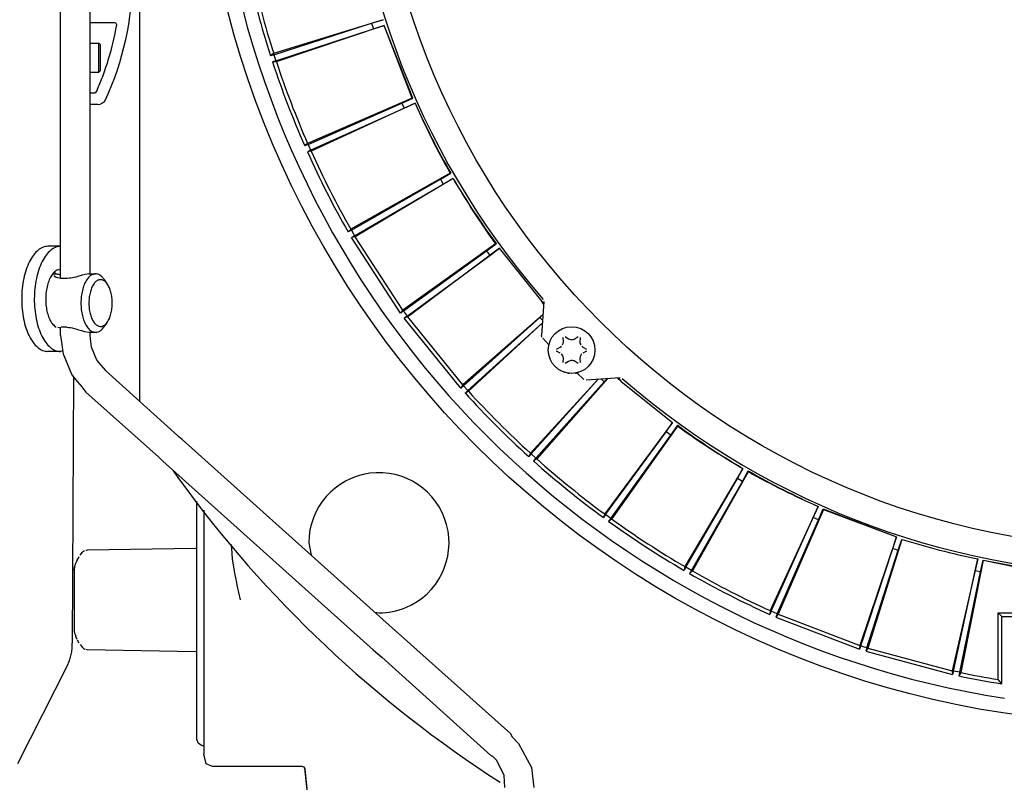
# Model space of a CAD drawing. Header units: millimetres. Extents: x -281 to 286, y -291 to 515.
# Tile 3 of 13: x -190 to -22, y -172 to -41. Entities that reach past the tile are written whole.
import ezdxf

# ---------------------------------------------------------------- set-up
doc = ezdxf.new("R2010")
doc.units = ezdxf.units.MM

msp = doc.modelspace()

# ---------------------------------------------------------------- linework, layer by layer
at = {"color": 7, "linetype": 'Continuous'}
for p, q in [((-169.64, 108.21), (-169.64, -106.32)), ((-183.15, -85.33), (-183.15, 87.31)), ((-178.15, 86.45), (-178.15, -84.55)), ((-173.85, -41.6), (-178.15, -41.6)), ((-127.95, -41.06), (-146.69, -46.87)), ((-127.95, -41.06), (-146.69, -46.87)), ((-146.63, -47.05), (-129.92, -41.68)), ((-146.63, -47.05), (-129.92, -41.68)), ((-127.75, -42.05), (-146.23, -48.27)), ((-127.75, -42.05), (-146.23, -48.27)), ((-129.92, -41.68), (-127.95, -41.06)), ((-129.92, -41.68), (-127.95, -41.06)), ((-129.92, -41.68), (-129.62, -42.61)), ((-129.92, -41.68), (-129.62, -42.61)), ((-129.62, -42.61), (-127.75, -42.05)), ((-129.62, -42.61), (-127.75, -42.05)), ((-122.97, -54.49), (-127.75, -42.05)), ((-122.84, -54.51), (-127.75, -42.05)), ((-122.97, -54.49), (-127.75, -42.05)), ((-122.84, -54.51), (-127.75, -42.05)), ((-146.29, -48.09), (-129.62, -42.61)), ((-146.29, -48.09), (-129.62, -42.61)), ((-178.15, -45.05), (-176.64, -45.05)), ((-176.64, -50.05), (-176.64, -45.05)), ((-176.64, -45.05), (-176.34, -45.38)), ((-176.34, -49.75), (-176.34, -45.38)), ((-146.69, -46.87), (-147.23, -47.23)), ((-146.69, -46.87), (-147.23, -47.23)), ((-146.63, -47.05), (-147.23, -47.23)), ((-146.63, -47.05), (-147.23, -47.23)), ((-146.63, -47.05), (-146.29, -48.09)), ((-146.63, -47.05), (-146.29, -48.09)), ((-146.29, -48.09), (-146.89, -48.29)), ((-146.29, -48.09), (-146.89, -48.29)), ((-146.23, -48.27), (-146.89, -48.29)), ((-146.23, -48.27), (-146.89, -48.29)), ((-178.15, -50.05), (-176.64, -50.05)), ((-176.64, -50.05), (-176.34, -49.75)), ((-178.15, -53.55), (-177.31, -53.55)), ((-176.79, -55.55), (-178.15, -55.55)), ((-122.97, -54.49), (-140.87, -62.24)), ((-122.97, -54.49), (-140.87, -62.24)), ((-140.79, -62.41), (-124.73, -55.32)), ((-140.79, -62.41), (-124.73, -55.32)), ((-122.46, -55.36), (-140.27, -63.58)), ((-122.46, -55.36), (-140.27, -63.58)), ((-124.73, -55.32), (-122.84, -54.51)), ((-124.73, -55.32), (-122.84, -54.51)), ((-124.73, -55.32), (-124.34, -56.21)), ((-124.73, -55.32), (-124.34, -56.21)), ((-124.34, -56.21), (-122.46, -55.36)), ((-124.34, -56.21), (-122.46, -55.36)), ((-122.84, -54.51), (-122.97, -54.49)), ((-122.84, -54.51), (-122.97, -54.49)), ((-140.35, -63.41), (-124.34, -56.21)), ((-140.35, -63.41), (-124.34, -56.21)), ((-140.87, -62.24), (-141.37, -62.66)), ((-140.87, -62.24), (-141.37, -62.66)), ((-140.79, -62.41), (-141.37, -62.66)), ((-140.79, -62.41), (-141.37, -62.66)), ((-140.35, -63.41), (-140.92, -63.67)), ((-140.35, -63.41), (-140.92, -63.67)), ((-140.27, -63.58), (-140.92, -63.67)), ((-140.27, -63.58), (-140.92, -63.67)), ((-140.79, -62.41), (-140.35, -63.41)), ((-140.79, -62.41), (-140.35, -63.41)), ((-116.49, -67.34), (-133.48, -76.91)), ((-116.49, -67.34), (-133.48, -76.91)), ((-118.15, -68.35), (-116.36, -67.34)), ((-118.15, -68.35), (-116.36, -67.34)), ((-116.36, -67.34), (-116.49, -67.34)), ((-116.36, -67.34), (-116.49, -67.34)), ((-133.38, -77.08), (-118.15, -68.35)), ((-133.38, -77.08), (-118.15, -68.35)), ((-115.95, -68.26), (-132.74, -78.19)), ((-115.95, -68.26), (-132.74, -78.19)), ((-118.15, -68.35), (-117.67, -69.2)), ((-118.15, -68.35), (-117.67, -69.2)), ((-117.67, -69.2), (-115.95, -68.26)), ((-117.67, -69.2), (-115.95, -68.26)), ((-132.84, -78.03), (-117.67, -69.2)), ((-132.84, -78.03), (-117.67, -69.2)), ((-133.48, -76.91), (-133.93, -77.38)), ((-133.48, -76.91), (-133.93, -77.38)), ((-133.38, -77.08), (-133.93, -77.38)), ((-133.38, -77.08), (-133.93, -77.38)), ((-133.38, -77.08), (-132.84, -78.03)), ((-133.38, -77.08), (-132.84, -78.03)), ((-132.84, -78.03), (-133.38, -78.34)), ((-132.84, -78.03), (-133.38, -78.34)), ((-132.74, -78.19), (-133.38, -78.34)), ((-132.74, -78.19), (-133.38, -78.34)), ((-124.99, -91.25), (-133.38, -78.34)), ((-124.99, -91.25), (-133.38, -78.34)), ((-124.59, -90.74), (-132.74, -78.19)), ((-124.59, -90.74), (-132.74, -78.19)), ((-183.12, -79.84), (-185.29, -79.83)), ((-108.7, -79.44), (-124.59, -90.74)), ((-108.7, -79.44), (-124.59, -90.74)), ((-124.48, -90.89), (-110.25, -80.62)), ((-124.48, -90.89), (-110.25, -80.62)), ((-108.02, -80.18), (-123.73, -91.93)), ((-108.02, -80.18), (-123.73, -91.93)), ((-110.25, -80.62), (-108.57, -79.43)), ((-110.25, -80.62), (-108.57, -79.43)), ((-109.67, -81.41), (-108.02, -80.18)), ((-109.67, -81.41), (-108.02, -80.18)), ((-108.57, -79.43), (-108.7, -79.44)), ((-108.57, -79.43), (-108.7, -79.44)), ((-100.97, -89.02), (-108.02, -80.18)), ((-100.97, -89.02), (-108.02, -80.18)), ((-100.97, -89.02), (-108.02, -80.18)), ((-100.97, -89.02), (-108.02, -80.18)), ((-123.84, -91.78), (-109.67, -81.41)), ((-123.84, -91.78), (-109.67, -81.41)), ((-183.5, -83.79), (-183.15, -83.85)), ((-184.46, -84.55), (-184.02, -84.55)), ((-184.17, -85), (-184.31, -84.86)), ((-184.22, -84.34), (-184.04, -84.55)), ((-183.89, -85.16), (-184.17, -85)), ((-184.02, -84.55), (-183.83, -84.56)), ((-183.1, -85.33), (-183.89, -85.16)), ((-183.83, -84.56), (-183.66, -84.59)), ((-183.66, -84.59), (-183.46, -84.63)), ((-183.46, -84.63), (-183.32, -84.67)), ((-183.32, -84.67), (-183.15, -84.72)), ((-182.03, -85.33), (-183.1, -85.33)), ((-181.65, -85.31), (-182.03, -85.33)), ((-181.38, -85.28), (-181.65, -85.31)), ((-181.12, -85.23), (-181.38, -85.28)), ((-180.56, -85.09), (-181.12, -85.23)), ((-180.23, -85), (-180.56, -85.09)), ((-179.48, -84.78), (-180.23, -85)), ((-178.93, -84.64), (-179.48, -84.78)), ((-178.31, -84.55), (-178.93, -84.64)), ((-178.31, -84.55), (-177.18, -84.55)), ((-175.74, -85.47), (-175.16, -86.29)), ((-100.45, -89.61), (-100.97, -89.02)), ((-100.46, -89.77), (-100.97, -89.02)), ((-100.45, -89.61), (-100.97, -89.02)), ((-100.46, -89.77), (-100.97, -89.02)), ((-100.43, -89.28), (-100.83, -95.11)), ((-124.59, -90.74), (-124.99, -91.25)), ((-124.59, -90.74), (-124.99, -91.25)), ((-124.48, -90.89), (-124.99, -91.25)), ((-124.48, -90.89), (-124.99, -91.25)), ((-123.84, -91.78), (-124.34, -92.15)), ((-123.84, -91.78), (-124.34, -92.15)), ((-123.73, -91.93), (-124.34, -92.15)), ((-123.73, -91.93), (-124.34, -92.15)), ((-114.66, -104.11), (-124.34, -92.15)), ((-114.66, -104.11), (-124.34, -92.15)), ((-114.31, -103.56), (-123.73, -91.93)), ((-114.31, -103.56), (-123.73, -91.93)), ((-100.58, -91.54), (-114.31, -103.56)), ((-100.58, -91.54), (-114.31, -103.56)), ((-114.18, -103.7), (-101.1, -92)), ((-114.18, -103.7), (-101.1, -92)), ((-101.1, -92), (-100.58, -91.54)), ((-101.1, -92), (-100.58, -91.54)), ((-101.1, -92), (-100.65, -92.5)), ((-101.1, -92), (-100.65, -92.5)), ((-183.15, -93.83), (-183.63, -93.75)), ((-183.15, -95.1), (-183.15, -93.69)), ((-182.1, -93.68), (-183.05, -93.68)), ((-182.1, -93.68), (-181.72, -93.71)), ((-181.72, -93.71), (-181.44, -93.74)), ((-181.44, -93.74), (-181.18, -93.79)), ((-181.18, -93.79), (-180.76, -93.9)), ((-180.76, -93.9), (-180.35, -94.02)), ((-180.35, -94.02), (-180.08, -94.11)), ((-180.08, -94.11), (-179.56, -94.27)), ((-179.56, -94.27), (-179.08, -94.41)), ((-175.24, -92.92), (-175.74, -93.63)), ((-113.45, -104.51), (-100.68, -92.93)), ((-113.45, -104.51), (-100.68, -92.93)), ((-100.68, -92.93), (-113.32, -104.65)), ((-100.68, -92.93), (-113.32, -104.65)), ((-183.15, -95.1), (-182.95, -96.62)), ((-179.08, -94.41), (-178.35, -94.55)), ((-178.35, -94.55), (-177.18, -94.55)), ((-178.15, -94.55), (-178.15, -95.1)), ((-178.15, -95.1), (-178.12, -95.55)), ((-178.12, -95.55), (-178.12, -95.68)), ((-178.12, -95.68), (-177.95, -97.06)), ((-100.76, -95.4), (-100.83, -95.11)), ((-100.63, -95.55), (-99.57, -96.68)), ((-97.09, -96.19), (-97.12, -95.45)), ((-96.81, -95.28), (-96.21, -95.65)), ((-96.21, -95.65), (-95.95, -95.76)), ((-95.82, -95.79), (-95.68, -95.8)), ((-95.68, -95.8), (-95.54, -95.79)), ((-95.41, -95.76), (-95.26, -95.71)), ((-95.26, -95.71), (-94.55, -95.28)), ((-94.24, -95.45), (-94.27, -96.19)), ((-182.78, -97.75), (-183.19, -97.84)), ((-182.95, -96.62), (-182.81, -97.56)), ((-182.81, -97.56), (-182.72, -98.25)), ((-177.95, -97.06), (-177.03, -99.27)), ((-98.25, -97.41), (-97.62, -97.07)), ((-97.62, -97.07), (-97.44, -96.95)), ((-97.23, -96.69), (-97.14, -96.47)), ((-97.14, -96.47), (-97.09, -96.19)), ((-94.27, -96.19), (-94.25, -96.39)), ((-94.25, -96.39), (-94.13, -96.69)), ((-93.92, -96.95), (-93.74, -97.07)), ((-93.74, -97.07), (-93.11, -97.41)), ((-183.19, -97.84), (-185.36, -97.83)), ((-182.72, -98.25), (-181.25, -101.81)), ((-177.03, -99.27), (-176.66, -99.72)), ((-99.64, -98.1), (-99.61, -98.35)), ((-99.61, -98.35), (-99.56, -98.52)), ((-99.44, -98.94), (-99.38, -99.08)), ((-97.62, -98.1), (-98.25, -97.76)), ((-97.19, -98.55), (-97.4, -98.26)), ((-97.12, -98.74), (-97.19, -98.55)), ((-97.09, -98.98), (-97.12, -98.74)), ((-97.12, -99.72), (-97.09, -98.98)), ((-95.95, -99.41), (-96.21, -99.52)), ((-95.82, -99.38), (-95.95, -99.41)), ((-95.54, -99.38), (-95.82, -99.38)), ((-95.41, -99.41), (-95.54, -99.38)), ((-95.26, -99.46), (-95.41, -99.41)), ((-94.22, -98.7), (-94.27, -99.01)), ((-94.27, -99.01), (-94.24, -99.72)), ((-94.11, -98.44), (-94.22, -98.7)), ((-93.96, -98.26), (-94.11, -98.44)), ((-93.11, -97.76), (-93.74, -98.1)), ((-176.66, -99.72), (-175.48, -101.08)), ((-163.07, -112.27), (-175.48, -101.08)), ((-98.29, -100.6), (-97.98, -100.86)), ((-96.21, -99.52), (-96.81, -99.9)), ((-94.55, -99.9), (-95.26, -99.46)), ((-181.25, -101.81), (-180.59, -102.6)), ((-180.97, -102.14), (-181.15, -147.77)), ((-180.59, -102.6), (-179.55, -103.91)), ((-91.13, -102.59), (-102.74, -115.23)), ((-91.13, -102.59), (-102.74, -115.23)), ((-102.6, -115.36), (-91.13, -102.59)), ((-102.6, -115.36), (-91.13, -102.59)), ((-89.54, -102.48), (-101.65, -116.22)), ((-89.54, -102.48), (-101.65, -116.22)), ((-97.07, -101.33), (-96.89, -101.4)), ((-96.45, -101.5), (-96.29, -101.54)), ((-96.29, -101.54), (-96.03, -101.56)), ((-93.58, -102.6), (-94.78, -101.47)), ((-87.37, -102.34), (-93.21, -102.74)), ((-90.09, -103.01), (-90.59, -102.56)), ((-90.09, -103.01), (-90.59, -102.56)), ((-90.09, -103.01), (-89.54, -102.48)), ((-90.09, -103.01), (-89.54, -102.48)), ((-87.87, -102.37), (-87.19, -102.97)), ((-87.87, -102.37), (-87.19, -102.97)), ((-87.71, -102.36), (-87.19, -102.97)), ((-87.71, -102.36), (-87.19, -102.97)), ((-179.55, -103.91), (-178.82, -104.81)), ((-114.31, -103.56), (-114.66, -104.11)), ((-114.31, -103.56), (-114.66, -104.11)), ((-114.18, -103.7), (-114.66, -104.11)), ((-114.18, -103.7), (-114.66, -104.11)), ((-114.18, -103.7), (-113.45, -104.51)), ((-114.18, -103.7), (-113.45, -104.51)), ((-101.79, -116.09), (-90.09, -103.01)), ((-101.79, -116.09), (-90.09, -103.01)), ((-87.19, -102.97), (-78.4, -109.98)), ((-87.19, -102.97), (-78.4, -109.98)), ((-87.19, -102.97), (-78.4, -109.98)), ((-87.19, -102.97), (-78.4, -109.98)), ((-178.82, -104.81), (-166.35, -115.93)), ((-113.45, -104.51), (-113.91, -104.94)), ((-113.45, -104.51), (-113.91, -104.94)), ((-113.32, -104.65), (-113.91, -104.94)), ((-113.32, -104.65), (-113.91, -104.94)), ((-78.4, -109.98), (-90.02, -125.63)), ((-78.4, -109.98), (-90.02, -125.63)), ((-77.53, -110.6), (-88.83, -126.5)), ((-77.53, -110.6), (-88.83, -126.5)), ((-79.5, -111.58), (-78.4, -109.98)), ((-79.5, -111.58), (-78.4, -109.98)), ((-78.72, -112.15), (-77.52, -110.47)), ((-78.72, -112.15), (-77.52, -110.47)), ((-77.52, -110.47), (-77.53, -110.6)), ((-77.52, -110.47), (-77.53, -110.6)), ((-162.9, -112.42), (-163.07, -112.27)), ((-162.33, -112.87), (-162.9, -112.42)), ((-126.32, -145.15), (-162.33, -112.87)), ((-89.87, -125.74), (-79.5, -111.58)), ((-89.87, -125.74), (-79.5, -111.58)), ((-88.98, -126.39), (-78.72, -112.15)), ((-88.98, -126.39), (-78.72, -112.15)), ((-78.72, -112.15), (-79.5, -111.58)), ((-78.72, -112.15), (-79.5, -111.58)), ((-165.81, -116.42), (-166.35, -115.93)), ((-102.74, -115.23), (-103.03, -115.82)), ((-102.74, -115.23), (-103.03, -115.82)), ((-102.6, -115.36), (-103.03, -115.82)), ((-102.6, -115.36), (-103.03, -115.82)), ((-101.79, -116.09), (-102.6, -115.36)), ((-101.79, -116.09), (-102.6, -115.36)), ((-101.79, -116.09), (-102.21, -116.56)), ((-101.79, -116.09), (-102.21, -116.56)), ((-101.65, -116.22), (-102.21, -116.56)), ((-101.65, -116.22), (-102.21, -116.56)), ((-165.67, -116.6), (-165.81, -116.42)), ((-165.67, -116.6), (-129.66, -148.88)), ((-66.36, -117.86), (-76.28, -134.65)), ((-66.36, -117.86), (-76.28, -134.65)), ((-67.29, -119.57), (-66.36, -117.86)), ((-67.29, -119.57), (-66.36, -117.86)), ((-163.97, -118.12), (-162.99, -119.55)), ((-76.12, -134.74), (-67.29, -119.57)), ((-76.12, -134.74), (-67.29, -119.57)), ((-65.43, -118.4), (-75.01, -135.38)), ((-65.43, -118.4), (-75.01, -135.38)), ((-66.45, -120.06), (-67.29, -119.57)), ((-66.45, -120.06), (-67.29, -119.57)), ((-66.45, -120.06), (-65.43, -118.26)), ((-66.45, -120.06), (-65.43, -118.26)), ((-65.43, -118.26), (-65.43, -118.4)), ((-65.43, -118.26), (-65.43, -118.4)), ((-75.17, -135.29), (-66.45, -120.06)), ((-75.17, -135.29), (-66.45, -120.06)), ((-159.84, -125.87), (-159.84, -123.47)), ((-53.45, -124.37), (-61.67, -142.18)), ((-53.45, -124.37), (-61.67, -142.18)), ((-54.31, -126.24), (-53.45, -124.37)), ((-54.31, -126.24), (-53.45, -124.37)), ((-159.84, -138.91), (-159.84, -125.87)), ((-158.64, -124.96), (-158.64, -126.85)), ((-90.02, -125.63), (-90.24, -126.25)), ((-90.02, -125.63), (-90.24, -126.25)), ((-89.87, -125.74), (-90.24, -126.25)), ((-89.87, -125.74), (-90.24, -126.25)), ((-88.98, -126.39), (-89.87, -125.74)), ((-88.98, -126.39), (-89.87, -125.74)), ((-88.98, -126.39), (-89.35, -126.9)), ((-88.98, -126.39), (-89.35, -126.9)), ((-61.5, -142.25), (-54.31, -126.24)), ((-61.5, -142.25), (-54.31, -126.24)), ((-52.58, -124.88), (-60.33, -142.78)), ((-52.58, -124.88), (-60.33, -142.78)), ((-53.42, -126.64), (-54.31, -126.24)), ((-53.42, -126.64), (-54.31, -126.24)), ((-53.42, -126.64), (-52.6, -124.75)), ((-53.42, -126.64), (-52.6, -124.75)), ((-52.6, -124.75), (-40.04, -129.57)), ((-52.6, -124.75), (-52.58, -124.88)), ((-52.6, -124.75), (-40.04, -129.57)), ((-52.6, -124.75), (-52.58, -124.88)), ((-52.58, -124.88), (-40.04, -129.57)), ((-52.58, -124.88), (-40.04, -129.57)), ((-158.64, -126.85), (-158.64, -132.01)), ((-88.83, -126.5), (-89.35, -126.9)), ((-88.83, -126.5), (-89.35, -126.9)), ((-60.5, -142.7), (-53.42, -126.64)), ((-60.5, -142.7), (-53.42, -126.64)), ((-40.04, -129.57), (-46.36, -148.14)), ((-40.04, -129.57), (-46.36, -148.14)), ((-40.7, -131.52), (-40.04, -129.57)), ((-40.7, -131.52), (-40.04, -129.57)), ((-153.91, -131.27), (-153.91, -130.86)), ((-153.91, -131.27), (-153.91, -131.55)), ((-140.67, -130.57), (-140.25, -132.67)), ((-39.13, -129.99), (-44.96, -148.59)), ((-39.13, -129.99), (-44.96, -148.59)), ((-39.77, -131.82), (-39.13, -129.99)), ((-39.77, -131.82), (-39.13, -129.99)), ((-180.39, -133.66), (-180.04, -133.06)), ((-180.04, -133.06), (-179.96, -132.92)), ((-179.83, -132.71), (-179.4, -132.19)), ((-179.24, -132.06), (-179.4, -132.19)), ((-179.24, -132.06), (-179.4, -132.19)), ((-179.07, -131.97), (-179.24, -132.06)), ((-178.61, -131.85), (-178.83, -131.92)), ((-160.04, -131.52), (-178.61, -131.85)), ((-159.9, -131.48), (-160.04, -131.52)), ((-158.64, -132.01), (-158.64, -166.76)), ((-153.91, -131.55), (-153.78, -133.3)), ((-46.18, -148.2), (-40.7, -131.52)), ((-46.18, -148.2), (-40.7, -131.52)), ((-45.14, -148.54), (-39.77, -131.82)), ((-45.14, -148.54), (-39.77, -131.82)), ((-180.77, -134.66), (-180.84, -135.25)), ((-180.84, -135.25), (-180.77, -134.66)), ((-180.77, -134.66), (-180.68, -134.44)), ((-180.68, -134.44), (-180.59, -134.18)), ((-180.59, -134.18), (-180.46, -133.84)), ((-180.46, -133.84), (-180.39, -133.66)), ((-153.78, -133.3), (-153.46, -135.41)), ((-76.28, -134.65), (-76.44, -135.28)), ((-76.28, -134.65), (-76.44, -135.28)), ((-76.12, -134.74), (-76.44, -135.28)), ((-76.12, -134.74), (-76.44, -135.28)), ((-75.17, -135.29), (-76.12, -134.74)), ((-75.17, -135.29), (-76.12, -134.74)), ((-26.16, -133.34), (-30.51, -152.47)), ((-26.16, -133.34), (-30.51, -152.47)), ((-25.25, -133.53), (-29.07, -152.77)), ((-25.25, -133.53), (-29.07, -152.77)), ((-26.61, -135.35), (-26.16, -133.34)), ((-26.61, -135.35), (-26.16, -133.34)), ((-25.66, -135.55), (-25.25, -133.53)), ((-25.66, -135.55), (-25.25, -133.53)), ((-25.25, -133.53), (-19.64, -134.7)), ((-25.25, -133.53), (-19.42, -134.62)), ((-25.25, -133.53), (-19.64, -134.7)), ((-25.25, -133.53), (-19.42, -134.62)), ((-180.84, -135.25), (-180.84, -145.45)), ((-153.46, -135.41), (-153.39, -135.79)), ((-153.39, -135.79), (-153.07, -137.38)), ((-75.17, -135.29), (-75.48, -135.84)), ((-75.17, -135.29), (-75.48, -135.84)), ((-75.01, -135.38), (-75.48, -135.84)), ((-75.01, -135.38), (-75.48, -135.84)), ((-30.32, -152.51), (-26.61, -135.35)), ((-30.32, -152.51), (-26.61, -135.35)), ((-29.25, -152.73), (-25.66, -135.55)), ((-29.25, -152.73), (-25.66, -135.55)), ((-25.66, -135.55), (-26.61, -135.35)), ((-25.66, -135.55), (-26.61, -135.35)), ((-153.07, -137.38), (-152.97, -137.84)), ((-152.97, -137.84), (-152.41, -140.35)), ((-159.84, -143.45), (-159.84, -138.91)), ((-129.35, -142.44), (-128.67, -142.57)), ((-61.67, -142.18), (-61.76, -142.83)), ((-61.67, -142.18), (-61.76, -142.83)), ((-61.5, -142.25), (-61.76, -142.83)), ((-61.5, -142.25), (-61.76, -142.83)), ((-60.5, -142.7), (-61.5, -142.25)), ((-60.5, -142.7), (-61.5, -142.25)), ((-60.5, -142.7), (-60.75, -143.28)), ((-60.5, -142.7), (-60.75, -143.28)), ((-60.33, -142.78), (-60.75, -143.28)), ((-60.33, -142.78), (-60.75, -143.28)), ((-60.33, -142.78), (-46.36, -148.14)), ((-60.33, -142.78), (-46.36, -148.14)), ((-22.64, -142.55), (-19.64, -142.55)), ((-22.64, -153.97), (-22.64, -142.55)), ((-22.02, -143.18), (-22.64, -142.55)), ((-22.64, -142.55), (-19.64, -142.55)), ((-22.64, -153.97), (-22.64, -142.55)), ((-22.02, -143.18), (-22.64, -142.55)), ((-22.02, -154.7), (-22.02, -143.18)), ((-22.02, -143.18), (-19.02, -143.18)), ((-22.02, -154.7), (-22.02, -143.18)), ((-22.02, -143.18), (-19.02, -143.18)), ((-159.84, -143.6), (-159.84, -143.45)), ((-159.84, -144.13), (-159.84, -143.45)), ((-159.84, -144.13), (-159.84, -143.6)), ((-159.84, -148.16), (-159.84, -144.13)), ((-60.75, -143.28), (-46.38, -148.79)), ((-60.75, -143.28), (-46.38, -148.79)), ((-180.84, -145.45), (-180.83, -145.76)), ((-180.84, -145.45), (-180.83, -145.76)), ((-180.83, -145.76), (-180.77, -146.05)), ((-180.83, -145.76), (-180.77, -146.05)), ((-180.77, -146.05), (-180.68, -146.26)), ((-180.68, -146.26), (-180.54, -146.66)), ((-126.32, -145.15), (-124.85, -146.47)), ((-106.17, -163.22), (-124.85, -146.47)), ((-180.54, -146.66), (-180.39, -147.04)), ((-180.3, -147.2), (-180.01, -147.71)), ((-179.83, -147.99), (-179.4, -148.51)), ((-159.84, -164.25), (-159.84, -148.16)), ((-46.36, -148.14), (-46.38, -148.79)), ((-46.36, -148.14), (-46.38, -148.79)), ((-46.18, -148.2), (-46.38, -148.79)), ((-46.18, -148.2), (-46.38, -148.79)), ((-179.53, -148.36), (-179.4, -148.51)), ((-179.4, -148.51), (-179.24, -148.64)), ((-179.4, -148.51), (-179.24, -148.64)), ((-179.24, -148.64), (-179.01, -148.75)), ((-178.83, -148.78), (-178.61, -148.85)), ((-178.61, -148.85), (-160.04, -149.18)), ((-159.88, -149.25), (-160.04, -149.18)), ((-129.66, -148.88), (-129.19, -149.28)), ((-129.19, -149.28), (-128.5, -149.86)), ((-128.5, -149.86), (-128.16, -150.16)), ((-45.14, -148.54), (-45.33, -149.13)), ((-45.14, -148.54), (-45.33, -149.13)), ((-44.96, -148.59), (-45.33, -149.13)), ((-44.96, -148.59), (-45.33, -149.13)), ((-45.33, -149.13), (-30.46, -153.12)), ((-45.33, -149.13), (-30.46, -153.12)), ((-44.96, -148.59), (-30.51, -152.47)), ((-44.96, -148.59), (-30.51, -152.47)), ((-190.5, -168.34), (-181.89, -151.31)), ((-109.51, -166.94), (-128.16, -150.16)), ((-30.51, -152.47), (-30.46, -153.12)), ((-30.51, -152.47), (-30.46, -153.12)), ((-30.32, -152.51), (-30.46, -153.12)), ((-30.32, -152.51), (-30.46, -153.12)), ((-29.25, -152.73), (-30.32, -152.51)), ((-29.25, -152.73), (-30.32, -152.51)), ((-29.25, -152.73), (-29.37, -153.35)), ((-29.25, -152.73), (-29.37, -153.35)), ((-29.07, -152.77), (-29.37, -153.35)), ((-29.07, -152.77), (-29.37, -153.35)), ((-22.02, -154.7), (-22.64, -153.97)), ((-22.02, -154.7), (-22.64, -153.97)), ((-106.17, -163.22), (-105.89, -163.73)), ((-159.55, -164.9), (-159.84, -164.25)), ((-159.08, -165.18), (-159.55, -164.9)), ((-105.89, -163.73), (-104.76, -164.92)), ((-104.76, -164.92), (-102.57, -169.01)), ((-158.86, -165.29), (-159.08, -165.18)), ((-158.64, -165.29), (-158.86, -165.29)), ((-158.21, -168.41), (-158.64, -166.76)), ((-157.14, -168.85), (-158.21, -168.41)), ((-109.14, -167.11), (-109.51, -166.94)), ((-108.48, -167.84), (-109.14, -167.11)), ((-107.23, -170.39), (-108.48, -167.84)), ((-141.79, -168.85), (-157.14, -168.85)), ((-139.98, -182.03), (-141.33, -169.16)), ((-139.96, -182.02), (-141.29, -169.3)), ((-102.57, -169.01), (-102.16, -172.46)), ((-107.1, -172.46), (-107.23, -170.39))]:
    msp.add_line(p, q, dxfattribs=at)
for centre, radius in [((2.86, 0.95), 162.5), ((2.86, 0.95), 132.47), ((-95.68, -97.59), 4)]:
    msp.add_circle(centre, radius, dxfattribs=at)
for centre, radius, start, end in [((2.86, 0.95), 137, 139.0057, 220.9943), ((2.86, 0.95), 160, 188.7958, 261.2042), ((2.86, 0.95), 160, 188.7958, 261.2042), ((2.86, 0.95), 157.63, 192.2016, 197.7984), ((2.86, 0.95), 157.63, 192.2016, 197.7984), ((2.86, 0.95), 157, 192.2688, 197.7312), ((2.86, 0.95), 157, 192.2688, 197.7312), ((-220.84, -33.76), 50, 335.2637, 0), ((-220.84, -33.76), 48, 335.8775, 350.1689), ((-173.85, -41.9), 0.3, 350.1689, 90), ((2.86, 0.95), 157.63, 198.2016, 203.7984), ((2.86, 0.95), 157.63, 198.2016, 203.7984), ((2.86, 0.95), 157, 198.2688, 203.7312), ((2.86, 0.95), 157, 198.2688, 203.7312), ((-177.31, -53.25), 0.3, 270, 335.8775), ((-176.79, -54.05), 1.5, 270, 335.2637), ((2.86, 0.95), 137.39, 204.1941, 209.8059), ((3.38, -0.09), 137.44, 203.7091, 209.2924), ((2.86, 0.95), 137.39, 204.1941, 209.8059), ((3.38, -0.09), 137.44, 203.7091, 209.2924), ((2.86, 0.95), 157.63, 204.2016, 209.7984), ((2.86, 0.95), 157.63, 204.2016, 209.7984), ((2.86, 0.95), 157, 204.2688, 209.7312), ((2.86, 0.95), 157, 204.2688, 209.7312), ((2.86, 0.95), 137.5, 210.2228, 215.7772), ((2.22, 1.92), 137.44, 210.7076, 216.2909), ((2.86, 0.95), 137.5, 210.2228, 215.7772), ((2.22, 1.92), 137.44, 210.7076, 216.2909), ((2.86, 0.95), 139.45, 215.8, 216.2), ((2.86, 0.95), 139.45, 215.8, 216.2), ((2.86, 0.95), 157, 215.8, 216.2), ((2.86, 0.95), 157, 215.8, 216.2), ((-95.68, -97.59), 4, 217.3171, 226.0975), ((-95.68, -97.59), 4, 278.7797, 287.5601), ((2.86, 0.95), 137, 229.0057, 310.9943), ((2.86, 0.95), 157.63, 222.2016, 227.7984), ((2.86, 0.95), 157.63, 222.2016, 227.7984), ((2.86, 0.95), 157, 222.2688, 227.7312), ((2.86, 0.95), 157, 222.2688, 227.7312), ((2.86, 0.95), 137.5, 234.2228, 239.7772), ((2.86, 0.95), 137.5, 234.2228, 239.7772), ((3.83, 0.31), 137.44, 233.7091, 239.2924), ((3.83, 0.31), 137.44, 233.7091, 239.2924), ((2.86, 0.95), 157, 228.2688, 233.7312), ((2.86, 0.95), 157, 228.2688, 233.7312), ((2.86, 0.95), 157.63, 228.2016, 233.7984), ((2.86, 0.95), 157.63, 228.2016, 233.7984), ((2.86, 0.95), 205, 216, 237.295), ((-128.67, -130.57), 12, 292.5, 180.0001), ((2.86, 0.95), 137.39, 240.1941, 245.8059), ((2.86, 0.95), 137.39, 240.1941, 245.8059), ((1.82, 1.47), 137.44, 240.7076, 246.2909), ((1.82, 1.47), 137.44, 240.7076, 246.2909), ((2.86, 0.95), 157.63, 234.2016, 239.7984), ((2.86, 0.95), 157.63, 234.2016, 239.7984), ((2.86, 0.95), 157, 234.2688, 239.7312), ((2.86, 0.95), 157, 234.2688, 239.7312), ((1.73, 1.25), 137.44, 252.7076, 258.2909), ((1.73, 1.25), 137.44, 252.7076, 258.2909), ((1.73, 1.25), 137.44, 252.7076, 258.2909), ((1.73, 1.25), 137.44, 252.7076, 258.2909), ((2.86, 0.95), 139.45, 251.8, 252.2), ((2.86, 0.95), 139.45, 251.8, 252.2), ((2.86, 0.95), 157.63, 240.2016, 245.7984), ((2.86, 0.95), 157.63, 240.2016, 245.7984), ((2.86, 0.95), 157, 240.2688, 245.7312), ((2.86, 0.95), 157, 240.2688, 245.7312), ((-128.67, -130.57), 12, 270.0001, 292.5001), ((2.86, 0.95), 157, 251.8, 252.2), ((2.86, 0.95), 157, 251.8, 252.2), ((2.86, 0.95), 157.63, 258.2016, 260.9216), ((2.86, 0.95), 157.63, 258.2016, 260.9216), ((2.86, 0.95), 157, 258.2688, 260.6526), ((2.86, 0.95), 157, 258.2688, 260.6526), ((-141.79, -169.35), 0.502, 6.1588, 89.8432)]:
    msp.add_arc(centre, radius, start, end, dxfattribs=at)
for points, knots in [([(-185.29, -79.83), (-185.59, -79.86), (-186.22, -79.94), (-187.08, -80.51), (-187.86, -81.36), (-188.54, -82.49), (-189.09, -83.85), (-189.5, -85.39), (-189.76, -87.07), (-189.85, -88.81), (-189.77, -90.55), (-189.53, -92.23), (-189.13, -93.78), (-188.58, -95.15), (-187.92, -96.28), (-187.15, -97.13), (-186.29, -97.71), (-185.66, -97.79), (-185.36, -97.83)], [0, 0, 0, 0, 0.894777, 1.882159, 3.021009, 4.331644, 5.805829, 7.416421, 9.124069, 10.88201, 12.63995, 14.347597, 15.958188, 17.432371, 18.743004, 19.881852, 20.869231, 21.764008, 21.764008, 21.764008, 21.764008]), ([(-183.12, -79.84), (-183.42, -79.87), (-184.05, -79.95), (-184.92, -80.52), (-185.7, -81.36), (-186.37, -82.49), (-186.92, -83.85), (-187.34, -85.4), (-187.59, -87.08), (-187.69, -88.82), (-187.61, -90.56), (-187.36, -92.24), (-186.96, -93.79), (-186.42, -95.15), (-185.75, -96.29), (-184.98, -97.14), (-184.12, -97.72), (-183.49, -97.8), (-183.19, -97.84)], [0, 0, 0, 0, 0.894776, 1.882158, 3.021008, 4.331642, 5.805826, 7.416417, 9.124063, 10.882002, 12.63994, 14.347585, 15.958174, 17.432356, 18.742988, 19.881836, 20.869215, 21.763991, 21.763991, 21.763991, 21.763991]), ([(-183.5, -83.79), (-183.69, -83.87), (-184.11, -84.05), (-184.61, -84.62), (-185.04, -85.36), (-185.38, -86.27), (-185.61, -87.31), (-185.72, -88.42), (-185.71, -89.55), (-185.57, -90.64), (-185.32, -91.65), (-184.96, -92.52), (-184.52, -93.23), (-184.13, -93.55), (-183.94, -93.7)], [0, 0, 0, 0, 0.623282, 1.354354, 2.212288, 3.188658, 4.257859, 5.383961, 6.525589, 7.639965, 8.686791, 9.632447, 10.455255, 11.153199, 11.153199, 11.153199, 11.153199]), ([(-177.18, -84.55), (-177.37, -84.58), (-177.78, -84.64), (-178.32, -85.06), (-178.78, -85.66), (-179.17, -86.46), (-179.46, -87.4), (-179.64, -88.45), (-179.7, -89.55), (-179.64, -90.65), (-179.46, -91.7), (-179.17, -92.64), (-178.78, -93.44), (-178.32, -94.05), (-177.78, -94.47), (-177.37, -94.52), (-177.18, -94.55)], [0, 0, 0, 0, 0.570252, 1.215203, 1.976473, 2.861629, 3.855344, 4.928209, 6.042576, 7.156943, 8.229807, 9.223522, 10.108678, 10.869949, 11.5149, 12.085152, 12.085152, 12.085152, 12.085152]), ([(-175.16, -86.29), (-175.29, -86.12), (-175.53, -85.82), (-176.02, -85.55), (-176.55, -85.53), (-177.04, -85.78), (-177.47, -86.23), (-177.82, -86.86), (-178.09, -87.64), (-178.27, -88.52), (-178.33, -89.46), (-178.29, -90.4), (-178.14, -91.3), (-177.88, -92.1), (-177.54, -92.76), (-177.13, -93.25), (-176.65, -93.54), (-176.12, -93.57), (-175.62, -93.35), (-175.37, -93.07), (-175.24, -92.92)], [0, 0, 0, 0, 0.620969, 1.144147, 1.623706, 2.137803, 2.745174, 3.466347, 4.293162, 5.200051, 6.151432, 7.1069, 8.025633, 8.870718, 9.61412, 10.243475, 10.772585, 11.252758, 11.761773, 12.361013, 12.361013, 12.361013, 12.361013]), ([(-175.74, -85.47), (-175.84, -85.33), (-176.04, -85.07), (-176.4, -84.78), (-176.78, -84.59), (-177.05, -84.56), (-177.18, -84.55)], [0, 0, 0, 0, 0.514038, 0.972379, 1.385745, 1.773435, 1.773435, 1.773435, 1.773435]), ([(-175.24, -92.92), (-175.09, -92.68), (-174.78, -92.21), (-174.51, -91.37), (-174.35, -90.49), (-174.3, -89.55), (-174.35, -88.62), (-174.52, -87.73), (-174.76, -86.94), (-175.03, -86.49), (-175.16, -86.29)], [0, 0, 0, 0, 0.845045, 1.693232, 2.601284, 3.549252, 4.497219, 5.405271, 6.23772, 6.968025, 6.968025, 6.968025, 6.968025]), ([(-177.18, -94.55), (-177.01, -94.53), (-176.67, -94.49), (-176.38, -94.29), (-176.23, -94.18)], [0, 0, 0, 0, 0.491561, 1.033008, 1.033008, 1.033008, 1.033008]), ([(-176.23, -94.18), (-176.15, -94.1), (-175.96, -93.93), (-175.81, -93.74), (-175.74, -93.63)], [0, 0, 0, 0, 0.3538819, 0.7389811, 0.7389811, 0.7389811, 0.7389811]), ([(-181.89, -151.31), (-181.78, -151.06), (-181.55, -150.53), (-181.33, -149.67), (-181.18, -148.74), (-181.16, -148.1), (-181.15, -147.77)], [0, 0, 0, 0, 0.818991, 1.713764, 2.662457, 3.639091, 3.639091, 3.639091, 3.639091])]:
    msp.add_open_spline(points, degree=3, knots=knots, dxfattribs=at)

doc.saveas('drawing.dxf')
